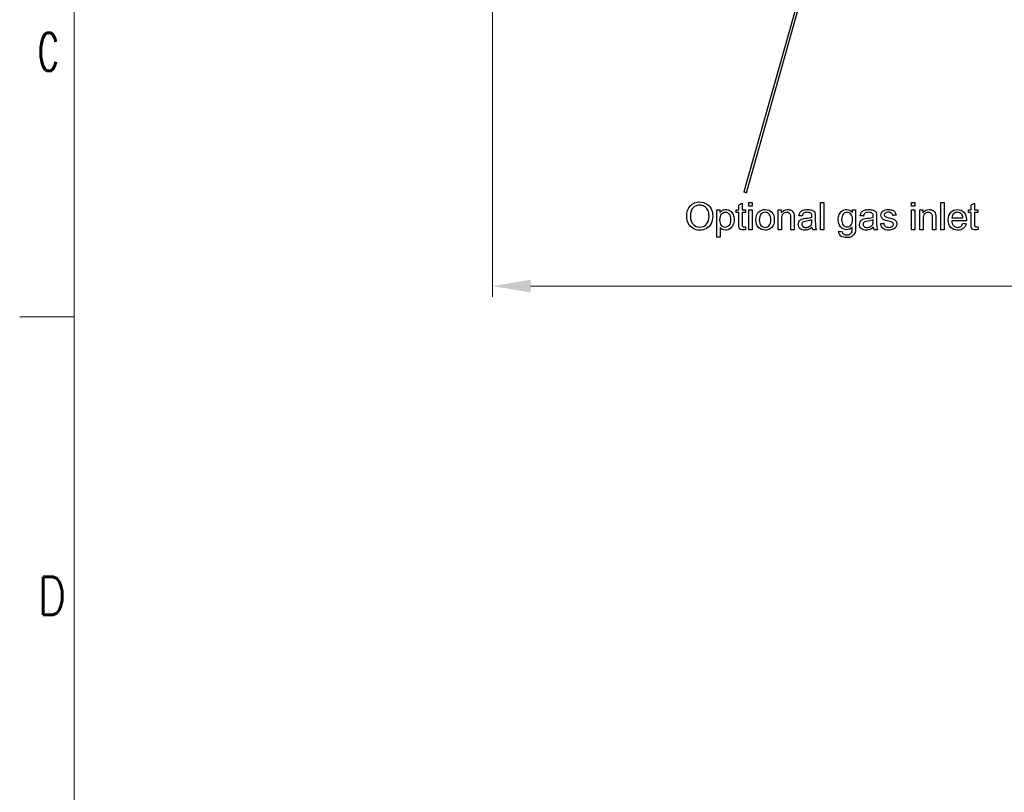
# Model space of a CAD drawing. Header units: inches. Extents: x 0 to 23760, y -13 to 16800.
# Tile 64 of 214: x 0 to 3619, y 8651 to 11492. Entities that reach past the tile are written whole.
import ezdxf

# ---------------------------------------------------------------- set-up
doc = ezdxf.new("R2010")
doc.units = ezdxf.units.IN
doc.layers.add('210', color=7, linetype='Continuous', true_color=0xffffff)
doc.layers.add('254', color=7, linetype='Continuous', true_color=0xffffff)
doc.styles.add('latin_extended', font='simplex.shx')
doc.dimstyles.get("Standard").update_dxf_attribs({"dimtxt": 0.18, "dimasz": 0.18, "dimexe": 0.18, "dimexo": 0.0625, "dimgap": 0.09, "dimtad": 0, "dimtih": 1, "dimtoh": 1, "dimdec": 4, "dimzin": 0, "dimdsep": 46, "dimtxsty": 'Standard', "dimcen": 0.09, "dimadec": 0, "dimazin": 0, "dimtfac": 1, "dimtdec": 4, "dimtofl": 0, "dimtmove": 0, "dimatfit": 3, "dimfxl": 1, "dimtolj": 1, "dimtzin": 0, "dimarcsym": 0})

# ---------------------------------------------------------------- blocks, each defined once
blk = doc.blocks.new('_U11')
at = {"layer": '254', "color": 3, "linetype": 'Continuous', "lineweight": 13, "transparency": 16777216}
for p, q in [((8503.9, 13953), (8503.9, 10472.5)), ((1737.9, 13598), (1737.9, 10472.5)), ((1877.9, 10512.5), (8363.9, 10512.5))]:
    blk.add_line(p, q, dxfattribs=at)
at = {"layer": '254', "color": 3, "transparency": 16777216}
for points in [[(1877.9, 10535.8), (1877.9, 10489.1), (1737.9, 10512.5)], [(8363.9, 10489.1), (8363.9, 10535.8), (8503.9, 10512.5)]]:
    blk.add_solid(points, dxfattribs=at)
at = {"layer": 'Defpoints', "color": 0, "transparency": 16777216}
for p in [(8503.9, 13993), (1737.9, 13638), (8503.9, 10512.5)]:
    blk.add_point(p, dxfattribs=at)
at = {"layer": '254', "color": 2, "lineweight": 13, "transparency": 16777216, "insert": (4877.5, 10722.5), "char_height": 140, "attachment_point": 1, "style": 'latin_extended'}
blk.add_mtext('\\A1;6766', dxfattribs=at)

msp = doc.modelspace()

# ---------------------------------------------------------------- linework, layer by layer
at = {"layer": '210', "color": 7, "linetype": 'Continuous', "lineweight": 18}
for p, q in [((200, 200), (200, 16600)), ((200, 10400), (0, 10400))]:
    msp.add_line(p, q, dxfattribs=at)
at = {"layer": '254', "color": 2, "linetype": 'Continuous', "lineweight": 25}
for p, q in [((2985.056, 12006.331), (2662.216, 10858.656)), ((2671.843, 10855.948), (2994.683, 12003.623))]:
    msp.add_line(p, q, dxfattribs=at)
msp.add_ellipse((2667.03, 10857.302), major_axis=(-4.813, 1.354), ratio=0.11369743, dxfattribs=at)
for points, knots in [([(2524.055, 10724.454), (2516.534, 10720.335), (2508.45, 10718.263), (2490.338, 10718.263), (2481.928, 10720.552), (2467.109, 10729.647), (2461.492, 10735.843), (2453.858, 10751.571), (2451.939, 10759.911), (2451.939, 10785.288), (2456.391, 10798.284), (2465.319, 10807.672)], [0, 0, 0, 0, 0.1587975, 0.1587975, 0.33067245, 0.33067245, 0.50297876, 0.50297876, 0.67483187, 0.67483187, 1, 1, 1, 1]), ([(2465.319, 10807.672), (2474.221, 10817.061), (2485.733, 10821.742), (2509.064, 10821.742), (2517.389, 10819.561), (2532.216, 10810.717), (2537.834, 10804.572), (2545.621, 10788.793), (2547.565, 10779.839), (2547.565, 10759.706), (2545.518, 10750.625), (2537.332, 10734.61), (2531.546, 10728.556), (2524.055, 10724.454)], [0, 0, 0, 0, 0.2330217, 0.2330217, 0.38569108, 0.38569108, 0.53859195, 0.53859195, 0.69109453, 0.69109453, 0.84554726, 0.84554726, 1, 1, 1, 1]), ([(2529.811, 10791.223), (2527.048, 10797.286), (2523.032, 10801.993), (2512.441, 10808.696), (2506.48, 10810.359), (2490.517, 10810.359), (2482.446, 10807.149), (2468.951, 10794.267), (2465.575, 10783.523), (2465.575, 10756.432), (2468.823, 10746.941), (2475.296, 10740.008)], [0, 0, 0, 0, 0.16653426, 0.16653426, 0.33306851, 0.33306851, 0.57088202, 0.57088202, 0.80914583, 0.80914583, 1, 1, 1, 1]), ([(2475.296, 10740.008), (2481.794, 10733.05), (2489.903, 10729.596), (2509.652, 10729.596), (2517.84, 10733.1), (2530.706, 10747.094), (2533.93, 10757.046), (2533.93, 10778.048), (2532.569, 10785.17), (2529.811, 10791.223)], [0, 0, 0, 0, 0.27269132, 0.27269132, 0.54965457, 0.54965457, 0.82556657, 0.82556657, 1, 1, 1, 1]), ([(2574.247, 10783.011), (2576.882, 10786.695), (2579.881, 10789.447), (2586.501, 10793.142), (2590.543, 10794.063), (2601.441, 10794.063), (2606.923, 10792.463), (2616.355, 10786.107), (2619.927, 10781.601), (2624.746, 10770.016), (2625.974, 10763.646), (2625.974, 10749.32), (2624.634, 10742.647), (2619.322, 10730.799), (2615.445, 10726.226), (2605.303, 10719.926), (2599.982, 10718.34), (2590.287, 10718.34), (2586.592, 10719.19), (2580.105, 10722.663), (2577.445, 10724.838), (2575.347, 10727.473)], [0, 0, 0, 0, 0.08308039, 0.08308039, 0.16567217, 0.16567217, 0.2732647, 0.2732647, 0.38045627, 0.38045627, 0.48724488, 0.48724488, 0.60194376, 0.60194376, 0.71705564, 0.71705564, 0.83190676, 0.83190676, 0.91581625, 0.91581625, 1, 1, 1, 1]), ([(2757.491, 10722.766), (2752.144, 10719.824), (2746.311, 10718.34), (2729.862, 10718.34), (2721.65, 10721.589), (2709.166, 10734.585), (2706.02, 10743.973), (2706.02, 10769.606), (2709.755, 10779.558), (2717.225, 10786.004)], [0, 0, 0, 0, 0.16767261, 0.16767261, 0.43649186, 0.43649186, 0.70531111, 0.70531111, 1, 1, 1, 1]), ([(2717.225, 10786.004), (2723.441, 10791.377), (2731.039, 10794.063), (2749.97, 10794.063), (2758.105, 10790.788), (2770.742, 10777.741), (2773.914, 10768.737), (2773.914, 10747.887), (2772.527, 10740.56), (2766.905, 10729.878), (2762.848, 10725.714), (2757.491, 10722.766)], [0, 0, 0, 0, 0.19849265, 0.19849265, 0.41967017, 0.41967017, 0.6408477, 0.6408477, 0.82024724, 0.82024724, 1, 1, 1, 1]), ([(2799.343, 10782.116), (2804.664, 10790.072), (2812.338, 10794.063), (2826.767, 10794.063), (2830.792, 10793.291), (2838.1, 10790.123), (2840.825, 10788.068), (2844.469, 10782.986), (2845.749, 10779.967), (2846.49, 10776.462)], [0, 0, 0, 0, 0.43390355, 0.43390355, 0.62270127, 0.62270127, 0.81197878, 0.81197878, 1, 1, 1, 1]), ([(2869.335, 10784.188), (2871.817, 10787.36), (2875.444, 10789.805), (2884.889, 10793.193), (2890.389, 10794.063), (2902.796, 10794.063), (2907.814, 10793.329), (2915.562, 10790.405), (2918.414, 10788.598), (2922.034, 10784.163), (2923.313, 10781.4), (2924.029, 10778.023)], [0, 0, 0, 0, 0.20172981, 0.20172981, 0.40214746, 0.40214746, 0.60174034, 0.60174034, 0.80018246, 0.80018246, 1, 1, 1, 1]), ([(3060.177, 10729.468), (3054.805, 10723.124), (3048.128, 10719.977), (3030.169, 10719.977), (3022.443, 10723.559), (3011.545, 10737.936), (3008.808, 10746.557), (3008.808, 10763.518), (3010.074, 10769.882), (3015.05, 10781.579), (3018.683, 10786.107), (3028.199, 10792.451), (3033.776, 10794.063), (3048.742, 10794.063), (3055.777, 10790.609), (3061.328, 10783.676)], [0, 0, 0, 0, 0.13950219, 0.13950219, 0.31287711, 0.31287711, 0.48625203, 0.48625203, 0.60536457, 0.60536457, 0.72384961, 0.72384961, 0.84233465, 0.84233465, 1, 1, 1, 1]), ([(3072.661, 10792.426), (3072.661, 10771.551), (3072.661, 10750.676), (3072.661, 10718.519), (3071.51, 10710.538), (3066.905, 10701.123), (3063.267, 10697.397), (3053.321, 10691.939), (3047.181, 10690.584), (3031.269, 10690.584), (3024.285, 10692.528), (3013.643, 10700.305), (3011.085, 10706.163), (3011.264, 10713.966)], [0, 0, 0, 0, 0.25517086, 0.25517086, 0.3930757, 0.3930757, 0.53098054, 0.53098054, 0.66973213, 0.66973213, 0.83486607, 0.83486607, 1, 1, 1, 1]), ([(3094.559, 10784.188), (3097.04, 10787.36), (3100.668, 10789.805), (3110.113, 10793.193), (3115.613, 10794.063), (3128.02, 10794.063), (3133.037, 10793.329), (3140.786, 10790.405), (3143.638, 10788.598), (3147.258, 10784.163), (3148.537, 10781.4), (3149.253, 10778.023)], [0, 0, 0, 0, 0.20172981, 0.20172981, 0.40214746, 0.40214746, 0.60174034, 0.60174034, 0.80018246, 0.80018246, 1, 1, 1, 1]), ([(3174.298, 10788.998), (3176.191, 10790.405), (3178.807, 10791.583), (3185.401, 10793.577), (3188.931, 10794.063), (3198.396, 10794.063), (3203.385, 10793.244), (3211.98, 10789.97), (3215.165, 10787.753), (3219.246, 10782.142), (3220.653, 10778.407), (3221.42, 10773.725)], [0, 0, 0, 0, 0.1533584, 0.1533584, 0.30704293, 0.30704293, 0.53756972, 0.53756972, 0.76809651, 0.76809651, 1, 1, 1, 1]), ([(3319.655, 10782.116), (3324.976, 10790.072), (3332.651, 10794.063), (3347.079, 10794.063), (3351.104, 10793.291), (3358.412, 10790.123), (3361.137, 10788.068), (3364.782, 10782.986), (3366.061, 10779.967), (3366.803, 10776.462)], [0, 0, 0, 0, 0.43390355, 0.43390355, 0.62270127, 0.62270127, 0.81197878, 0.81197878, 1, 1, 1, 1]), ([(3479.619, 10741.748), (3477.598, 10734.329), (3473.898, 10728.561), (3463.068, 10720.387), (3456.16, 10718.34), (3437.153, 10718.34), (3428.775, 10721.601), (3416.329, 10734.661), (3413.234, 10743.794), (3413.234, 10767.764), (3416.38, 10777.23), (3428.916, 10790.686), (3437.076, 10794.063), (3456.749, 10794.063), (3464.679, 10790.763), (3476.959, 10777.562), (3480.028, 10768.302), (3480.028, 10755.613), (3480.003, 10754.513), (3479.952, 10753.055)], [0, 0, 0, 0, 0.10292701, 0.10292701, 0.206164, 0.206164, 0.33607317, 0.33607317, 0.46571564, 0.46571564, 0.59957642, 0.59957642, 0.73343719, 0.73343719, 0.86284735, 0.86284735, 0.99225751, 0.99225751, 1, 1, 1, 1]), ([(2579.849, 10735.122), (2583.635, 10730.671), (2588.189, 10728.445), (2599.01, 10728.445), (2603.704, 10730.737), (2611.469, 10739.982), (2613.413, 10747.12), (2613.413, 10766.05), (2611.492, 10772.935), (2603.922, 10782.142), (2599.368, 10784.444), (2588.88, 10784.444), (2584.265, 10781.976), (2576.191, 10772.216), (2574.196, 10765.104), (2574.196, 10746.455), (2576.063, 10739.573), (2579.849, 10735.122)], [0, 0, 0, 0, 0.12723175, 0.12723175, 0.25628109, 0.25628109, 0.38574943, 0.38574943, 0.50906887, 0.50906887, 0.63245878, 0.63245878, 0.75465072, 0.75465072, 0.87715708, 0.87715708, 1, 1, 1, 1]), ([(2669.335, 10720.105), (2665.882, 10719.389), (2662.786, 10719.031), (2655.598, 10719.031), (2652.144, 10719.722), (2647.232, 10722.536), (2645.528, 10724.407), (2643.523, 10728.982), (2643.011, 10733.817), (2643.011, 10755.076), (2643.011, 10768.967), (2643.011, 10782.858)], [0, 0, 0, 0, 0.11085216, 0.11085216, 0.2938628, 0.2938628, 0.47687344, 0.47687344, 0.65817362, 0.65817362, 1, 1, 1, 1]), ([(2655.214, 10782.858), (2655.214, 10768.745), (2655.214, 10754.632), (2655.214, 10737.015), (2655.444, 10734.764), (2655.879, 10733.766)], [0, 0, 0, 0, 0.80106486, 0.80106486, 1, 1, 1, 1]), ([(2755.188, 10776.974), (2751.095, 10781.579), (2746.056, 10783.881), (2733.853, 10783.881), (2728.775, 10781.593), (2720.678, 10772.42), (2718.657, 10765.462), (2718.657, 10746.915), (2720.678, 10739.982), (2724.72, 10735.352)], [0, 0, 0, 0, 0.24786736, 0.24786736, 0.49887228, 0.49887228, 0.74909053, 0.74909053, 1, 1, 1, 1]), ([(2724.72, 10735.352), (2728.762, 10730.747), (2733.853, 10728.445), (2746.081, 10728.445), (2751.159, 10730.758), (2759.256, 10740.034), (2761.277, 10747.094), (2761.277, 10765.564), (2759.283, 10772.368), (2755.188, 10776.974)], [0, 0, 0, 0, 0.2557329, 0.2557329, 0.5093347, 0.5093347, 0.76214286, 0.76214286, 1, 1, 1, 1]), ([(2833.444, 10775.26), (2832.497, 10777.741), (2830.816, 10779.723), (2825.922, 10782.679), (2823.083, 10783.421), (2814.59, 10783.421), (2810.073, 10781.745), (2802.464, 10775.107), (2800.571, 10768.813), (2800.571, 10746.361), (2800.571, 10733.169), (2800.571, 10719.977)], [0, 0, 0, 0, 0.13293898, 0.13293898, 0.26689879, 0.26689879, 0.48039724, 0.48039724, 0.69471118, 0.69471118, 1, 1, 1, 1]), ([(2834.876, 10719.977), (2834.876, 10734.67), (2834.876, 10749.363), (2834.876, 10769.044), (2834.416, 10772.779), (2833.444, 10775.26)], [0, 0, 0, 0, 0.7465338, 0.7465338, 1, 1, 1, 1]), ([(2846.49, 10776.462), (2846.925, 10774.186), (2847.156, 10770.195), (2847.156, 10749.669), (2847.156, 10734.823), (2847.156, 10719.977)], [0, 0, 0, 0, 0.27669298, 0.27669298, 1, 1, 1, 1]), ([(2900.136, 10720.719), (2895.915, 10719.133), (2891.412, 10718.34), (2878.621, 10718.34), (2872.507, 10720.284), (2863.963, 10728.061), (2861.814, 10733.024), (2861.814, 10742.617), (2862.643, 10745.86), (2865.856, 10751.725), (2867.991, 10754.061), (2873.198, 10757.634), (2876.14, 10758.964), (2879.414, 10759.885)], [0, 0, 0, 0, 0.13922287, 0.13922287, 0.36831446, 0.36831446, 0.59740605, 0.59740605, 0.73080116, 0.73080116, 0.86509356, 0.86509356, 1, 1, 1, 1]), ([(2912.236, 10765.948), (2912.287, 10767.637), (2912.313, 10768.711), (2912.313, 10774.16), (2911.149, 10777.704), (2905.687, 10782.5), (2901.031, 10783.881), (2889.059, 10783.881), (2884.812, 10782.883), (2879.287, 10778.841), (2877.266, 10775.26), (2875.935, 10770.118)], [0, 0, 0, 0, 0.01739916, 0.01739916, 0.21800118, 0.21800118, 0.49068665, 0.49068665, 0.74534333, 0.74534333, 1, 1, 1, 1]), ([(2879.414, 10759.885), (2881.845, 10760.525), (2885.476, 10761.149), (2900.238, 10762.904), (2907.555, 10764.311), (2912.236, 10765.948)], [0, 0, 0, 0, 0.32934662, 0.32934662, 1, 1, 1, 1]), ([(2910.266, 10739.548), (2911.571, 10742.336), (2912.236, 10746.429), (2912.236, 10753.328), (2912.236, 10754.829), (2912.236, 10756.329)], [0, 0, 0, 0, 0.78244747, 0.78244747, 1, 1, 1, 1]), ([(2924.029, 10778.023), (2924.439, 10775.925), (2924.643, 10772.165), (2924.643, 10761.258), (2924.643, 10755.801), (2924.643, 10738.908), (2924.924, 10731.698), (2925.948, 10725.657), (2926.997, 10722.74), (2928.532, 10719.977)], [0, 0, 0, 0, 0.16140093, 0.16140093, 0.32305445, 0.32305445, 0.66176908, 0.66176908, 1, 1, 1, 1]), ([(3055.291, 10777.127), (3051.351, 10781.63), (3046.618, 10783.881), (3035.618, 10783.881), (3030.986, 10781.683), (3023.339, 10772.804), (3021.42, 10766.23), (3021.42, 10747.99), (3023.313, 10741.057), (3027.099, 10736.682)], [0, 0, 0, 0, 0.24867368, 0.24867368, 0.49276352, 0.49276352, 0.73535488, 0.73535488, 1, 1, 1, 1]), ([(3027.099, 10736.682), (3030.86, 10732.333), (3035.592, 10730.133), (3046.925, 10730.133), (3051.658, 10732.308), (3059.281, 10741.006), (3061.2, 10747.811), (3061.2, 10765.948), (3059.23, 10772.625), (3055.291, 10777.127)], [0, 0, 0, 0, 0.25381577, 0.25381577, 0.50648823, 0.50648823, 0.75916069, 0.75916069, 1, 1, 1, 1]), ([(3125.36, 10720.719), (3121.139, 10719.133), (3116.636, 10718.34), (3103.845, 10718.34), (3097.731, 10720.284), (3089.187, 10728.061), (3087.038, 10733.024), (3087.038, 10742.617), (3087.867, 10745.86), (3091.08, 10751.725), (3093.215, 10754.061), (3098.422, 10757.634), (3101.364, 10758.964), (3104.638, 10759.885)], [0, 0, 0, 0, 0.13922287, 0.13922287, 0.36831446, 0.36831446, 0.59740605, 0.59740605, 0.73080116, 0.73080116, 0.86509356, 0.86509356, 1, 1, 1, 1]), ([(3137.46, 10765.948), (3137.511, 10767.637), (3137.537, 10768.711), (3137.537, 10774.16), (3136.372, 10777.704), (3130.911, 10782.5), (3126.255, 10783.881), (3114.283, 10783.881), (3110.036, 10782.883), (3104.51, 10778.841), (3102.489, 10775.26), (3101.159, 10770.118)], [0, 0, 0, 0, 0.01739916, 0.01739916, 0.21800118, 0.21800118, 0.49068665, 0.49068665, 0.74534333, 0.74534333, 1, 1, 1, 1]), ([(3104.638, 10759.885), (3107.069, 10760.525), (3110.7, 10761.149), (3125.462, 10762.904), (3132.778, 10764.311), (3137.46, 10765.948)], [0, 0, 0, 0, 0.32934662, 0.32934662, 1, 1, 1, 1]), ([(3135.49, 10739.548), (3136.795, 10742.336), (3137.46, 10746.429), (3137.46, 10753.328), (3137.46, 10754.829), (3137.46, 10756.329)], [0, 0, 0, 0, 0.78244747, 0.78244747, 1, 1, 1, 1]), ([(3149.253, 10778.023), (3149.663, 10775.925), (3149.867, 10772.165), (3149.867, 10761.258), (3149.867, 10755.801), (3149.867, 10738.908), (3150.148, 10731.698), (3151.172, 10725.657), (3152.221, 10722.74), (3153.756, 10719.977)], [0, 0, 0, 0, 0.16140093, 0.16140093, 0.32305445, 0.32305445, 0.66176908, 0.66176908, 1, 1, 1, 1]), ([(3221.215, 10751.75), (3223.185, 10748.936), (3224.157, 10745.431), (3224.157, 10737.168), (3222.943, 10733.313), (3218.197, 10726.066), (3214.743, 10723.277), (3205.738, 10719.338), (3200.647, 10718.34), (3185.554, 10718.34), (3178.366, 10720.284), (3168.491, 10728.112), (3165.344, 10733.92), (3163.988, 10741.594)], [0, 0, 0, 0, 0.1384103, 0.1384103, 0.27427317, 0.27427317, 0.41080822, 0.41080822, 0.54734327, 0.54734327, 0.77367163, 0.77367163, 1, 1, 1, 1]), ([(3176.14, 10743.513), (3176.805, 10738.652), (3178.726, 10734.92), (3184.94, 10729.724), (3189.289, 10728.445), (3200.52, 10728.445), (3204.726, 10729.558), (3210.164, 10734.175), (3211.545, 10736.861), (3211.545, 10742.745), (3210.326, 10744.933), (3206.224, 10747.606), (3202.055, 10748.988), (3186.373, 10752.953), (3180.121, 10754.901), (3173.172, 10758.222), (3170.53, 10760.52), (3166.93, 10766.383), (3166.035, 10769.632), (3166.035, 10776.411), (3166.777, 10779.404), (3168.261, 10782.142)], [0, 0, 0, 0, 0.11222426, 0.11222426, 0.22545145, 0.22545145, 0.33919566, 0.33919566, 0.45231851, 0.45231851, 0.55422256, 0.55422256, 0.62550831, 0.62550831, 0.72164773, 0.72164773, 0.81806124, 0.81806124, 0.91349327, 0.91349327, 1, 1, 1, 1]), ([(3209.422, 10772.088), (3208.885, 10775.823), (3207.296, 10778.736), (3202.054, 10782.909), (3198.371, 10783.958), (3187.959, 10783.958), (3183.933, 10783.049), (3179.107, 10779.302), (3177.905, 10777.127), (3177.905, 10773.034), (3178.417, 10771.602), (3179.414, 10770.323)], [0, 0, 0, 0, 0.19498444, 0.19498444, 0.39207231, 0.39207231, 0.62394039, 0.62394039, 0.8542769, 0.8542769, 1, 1, 1, 1]), ([(3184.122, 10767.048), (3185.349, 10766.588), (3188.951, 10765.517), (3203.641, 10761.574), (3209.694, 10759.659), (3216.559, 10756.739), (3219.271, 10754.59), (3221.215, 10751.75)], [0, 0, 0, 0, 0.25783975, 0.25783975, 0.62942163, 0.62942163, 1, 1, 1, 1]), ([(3353.756, 10775.26), (3352.809, 10777.741), (3351.128, 10779.723), (3346.235, 10782.679), (3343.395, 10783.421), (3334.902, 10783.421), (3330.385, 10781.745), (3322.776, 10775.107), (3320.883, 10768.813), (3320.883, 10746.361), (3320.883, 10733.169), (3320.883, 10719.977)], [0, 0, 0, 0, 0.13293898, 0.13293898, 0.26689879, 0.26689879, 0.48039724, 0.48039724, 0.69471118, 0.69471118, 1, 1, 1, 1]), ([(3355.188, 10719.977), (3355.188, 10734.67), (3355.188, 10749.363), (3355.188, 10769.044), (3354.728, 10772.779), (3353.756, 10775.26)], [0, 0, 0, 0, 0.7465338, 0.7465338, 1, 1, 1, 1]), ([(3366.803, 10776.462), (3367.237, 10774.186), (3367.468, 10770.195), (3367.468, 10749.669), (3367.468, 10734.823), (3367.468, 10719.977)], [0, 0, 0, 0, 0.27669298, 0.27669298, 1, 1, 1, 1]), ([(3425.922, 10753.055), (3426.383, 10745.099), (3428.647, 10739.023), (3436.718, 10730.543), (3441.783, 10728.445), (3452.323, 10728.445), (3456.16, 10729.622), (3459.358, 10731.975)], [0, 0, 0, 0, 0.36346586, 0.36346586, 0.7280825, 0.7280825, 1, 1, 1, 1]), ([(3467.058, 10763.16), (3466.521, 10769.248), (3464.952, 10773.82), (3458.514, 10781.604), (3453.423, 10783.958), (3441.579, 10783.958), (3436.808, 10782.078), (3429.146, 10774.518), (3427.023, 10769.478), (3426.613, 10763.16)], [0, 0, 0, 0, 0.18643702, 0.18643702, 0.47557822, 0.47557822, 0.73735216, 0.73735216, 1, 1, 1, 1]), ([(3523.595, 10720.105), (3520.141, 10719.389), (3517.046, 10719.031), (3509.857, 10719.031), (3506.403, 10719.722), (3501.492, 10722.536), (3499.787, 10724.407), (3497.782, 10728.982), (3497.271, 10733.817), (3497.271, 10755.076), (3497.271, 10768.967), (3497.271, 10782.858)], [0, 0, 0, 0, 0.11085216, 0.11085216, 0.2938628, 0.2938628, 0.47687344, 0.47687344, 0.65817362, 0.65817362, 1, 1, 1, 1]), ([(3509.473, 10782.858), (3509.473, 10768.745), (3509.473, 10754.632), (3509.473, 10737.015), (3509.704, 10734.764), (3510.138, 10733.766)], [0, 0, 0, 0, 0.80106486, 0.80106486, 1, 1, 1, 1]), ([(2657.977, 10731.361), (2658.974, 10730.773), (2660.356, 10730.492), (2663.554, 10730.492), (2665.344, 10730.645), (2667.57, 10730.952)], [0, 0, 0, 0, 0.568, 0.568, 1, 1, 1, 1]), ([(2881.461, 10749.243), (2879.389, 10748.322), (2877.74, 10746.999), (2875.5, 10743.487), (2874.912, 10741.543), (2874.912, 10736.145), (2876.178, 10733.422), (2881.128, 10729.033), (2884.735, 10727.959), (2894.252, 10727.959), (2898.447, 10728.982), (2905.815, 10733.126), (2908.527, 10735.966), (2910.266, 10739.548)], [0, 0, 0, 0, 0.12145343, 0.12145343, 0.24416853, 0.24416853, 0.43341591, 0.43341591, 0.62363355, 0.62363355, 0.81181677, 0.81181677, 1, 1, 1, 1]), ([(3023.211, 10712.2), (3023.697, 10708.517), (3025.085, 10705.84), (3030.399, 10701.865), (3034.569, 10700.74), (3045.544, 10700.74), (3049.918, 10701.865), (3056.109, 10706.419), (3058.225, 10709.612), (3059.921, 10716.191), (3060.228, 10721.461), (3060.177, 10729.468)], [0, 0, 0, 0, 0.16329456, 0.16329456, 0.38229489, 0.38229489, 0.61936807, 0.61936807, 0.85644125, 0.85644125, 1, 1, 1, 1]), ([(3106.685, 10749.243), (3104.613, 10748.322), (3102.964, 10746.999), (3100.724, 10743.487), (3100.136, 10741.543), (3100.136, 10736.145), (3101.402, 10733.422), (3106.352, 10729.033), (3109.959, 10727.959), (3119.476, 10727.959), (3123.671, 10728.982), (3131.039, 10733.126), (3133.751, 10735.966), (3135.49, 10739.548)], [0, 0, 0, 0, 0.12145343, 0.12145343, 0.24416853, 0.24416853, 0.43341591, 0.43341591, 0.62363355, 0.62363355, 0.81181677, 0.81181677, 1, 1, 1, 1]), ([(3512.236, 10731.361), (3513.234, 10730.773), (3514.615, 10730.492), (3517.813, 10730.492), (3519.604, 10730.645), (3521.829, 10730.952)], [0, 0, 0, 0, 0.568, 0.568, 1, 1, 1, 1])]:
    msp.add_open_spline(points, degree=3, knots=knots, dxfattribs=at)
for points in [[(2563.068, 10692.221), (2563.068, 10725.622), (2563.068, 10759.024), (2563.068, 10792.426)], [(2563.068, 10792.426), (2566.794, 10792.426), (2570.52, 10792.426), (2574.247, 10792.426)], [(2574.247, 10792.426), (2574.247, 10789.287), (2574.247, 10786.149), (2574.247, 10783.011)], [(2634.006, 10782.858), (2634.006, 10786.047), (2634.006, 10789.236), (2634.006, 10792.426)], [(2634.006, 10792.426), (2637.008, 10792.426), (2640.01, 10792.426), (2643.011, 10792.426)], [(2643.011, 10810.359), (2647.079, 10812.814), (2651.146, 10815.27), (2655.214, 10817.726)], [(2643.011, 10792.426), (2643.011, 10798.403), (2643.011, 10804.381), (2643.011, 10810.359)], [(2655.214, 10817.726), (2655.214, 10809.293), (2655.214, 10800.859), (2655.214, 10792.426)], [(2655.214, 10792.426), (2659.333, 10792.426), (2663.451, 10792.426), (2667.57, 10792.426)], [(2667.57, 10792.426), (2667.57, 10789.236), (2667.57, 10786.047), (2667.57, 10782.858)], [(2679.645, 10805.856), (2679.645, 10810.563), (2679.645, 10815.27), (2679.645, 10819.977)], [(2679.645, 10819.977), (2683.738, 10819.977), (2687.831, 10819.977), (2691.924, 10819.977)], [(2691.924, 10805.856), (2687.831, 10805.856), (2683.738, 10805.856), (2679.645, 10805.856)], [(2679.645, 10792.426), (2683.738, 10792.426), (2687.831, 10792.426), (2691.924, 10792.426)], [(2679.645, 10719.977), (2679.645, 10744.127), (2679.645, 10768.276), (2679.645, 10792.426)], [(2691.924, 10819.977), (2691.924, 10815.27), (2691.924, 10810.563), (2691.924, 10805.856)], [(2691.924, 10792.426), (2691.924, 10768.276), (2691.924, 10744.127), (2691.924, 10719.977)], [(2788.291, 10792.426), (2791.975, 10792.426), (2795.659, 10792.426), (2799.343, 10792.426)], [(2788.291, 10719.977), (2788.291, 10744.127), (2788.291, 10768.276), (2788.291, 10792.426)], [(2799.343, 10792.426), (2799.343, 10788.989), (2799.343, 10785.552), (2799.343, 10782.116)], [(2943.395, 10719.977), (2943.395, 10753.311), (2943.395, 10786.644), (2943.395, 10819.977)], [(2943.395, 10819.977), (2947.488, 10819.977), (2951.581, 10819.977), (2955.674, 10819.977)], [(2955.674, 10819.977), (2955.674, 10786.644), (2955.674, 10753.311), (2955.674, 10719.977)], [(3061.328, 10792.426), (3065.106, 10792.426), (3068.883, 10792.426), (3072.661, 10792.426)], [(3061.328, 10783.676), (3061.328, 10786.593), (3061.328, 10789.509), (3061.328, 10792.426)], [(3168.261, 10782.142), (3169.719, 10784.904), (3171.74, 10787.181), (3174.298, 10788.998)], [(3277.649, 10805.856), (3277.649, 10810.563), (3277.649, 10815.27), (3277.649, 10819.977)], [(3277.649, 10819.977), (3281.742, 10819.977), (3285.836, 10819.977), (3289.929, 10819.977)], [(3289.929, 10805.856), (3285.836, 10805.856), (3281.742, 10805.856), (3277.649, 10805.856)], [(3277.649, 10792.426), (3281.742, 10792.426), (3285.836, 10792.426), (3289.929, 10792.426)], [(3277.649, 10719.977), (3277.649, 10744.127), (3277.649, 10768.276), (3277.649, 10792.426)], [(3289.929, 10819.977), (3289.929, 10815.27), (3289.929, 10810.563), (3289.929, 10805.856)], [(3289.929, 10792.426), (3289.929, 10768.276), (3289.929, 10744.127), (3289.929, 10719.977)], [(3308.603, 10719.977), (3308.603, 10744.127), (3308.603, 10768.276), (3308.603, 10792.426)], [(3308.603, 10792.426), (3312.287, 10792.426), (3315.971, 10792.426), (3319.655, 10792.426)], [(3319.655, 10792.426), (3319.655, 10788.989), (3319.655, 10785.552), (3319.655, 10782.116)], [(3386.015, 10719.977), (3386.015, 10753.311), (3386.015, 10786.644), (3386.015, 10819.977)], [(3386.015, 10819.977), (3390.108, 10819.977), (3394.201, 10819.977), (3398.294, 10819.977)], [(3398.294, 10819.977), (3398.294, 10786.644), (3398.294, 10753.311), (3398.294, 10719.977)], [(3488.266, 10782.858), (3488.266, 10786.047), (3488.266, 10789.236), (3488.266, 10792.426)], [(3488.266, 10792.426), (3491.267, 10792.426), (3494.269, 10792.426), (3497.271, 10792.426)], [(3497.271, 10810.359), (3501.338, 10812.814), (3505.406, 10815.27), (3509.473, 10817.726)], [(3497.271, 10792.426), (3497.271, 10798.403), (3497.271, 10804.381), (3497.271, 10810.359)], [(3509.473, 10817.726), (3509.473, 10809.293), (3509.473, 10800.859), (3509.473, 10792.426)], [(3509.473, 10792.426), (3513.592, 10792.426), (3517.711, 10792.426), (3521.829, 10792.426)], [(3521.829, 10792.426), (3521.829, 10789.236), (3521.829, 10786.047), (3521.829, 10782.858)], [(2643.011, 10782.858), (2640.01, 10782.858), (2637.008, 10782.858), (2634.006, 10782.858)], [(2667.57, 10782.858), (2663.451, 10782.858), (2659.333, 10782.858), (2655.214, 10782.858)], [(2863.937, 10771.755), (2865.037, 10776.897), (2866.828, 10781.042), (2869.335, 10784.188)], [(2875.935, 10770.118), (2871.936, 10770.664), (2867.937, 10771.21), (2863.937, 10771.755)], [(2892.18, 10751.699), (2887.14, 10750.957), (2883.559, 10750.138), (2881.461, 10749.243)], [(2912.236, 10756.329), (2907.785, 10754.513), (2901.082, 10752.978), (2892.18, 10751.699)], [(3089.161, 10771.755), (3090.261, 10776.897), (3092.052, 10781.042), (3094.559, 10784.188)], [(3101.159, 10770.118), (3097.16, 10770.664), (3093.16, 10771.21), (3089.161, 10771.755)], [(3117.404, 10751.699), (3112.364, 10750.957), (3108.783, 10750.138), (3106.685, 10749.243)], [(3137.46, 10756.329), (3133.009, 10754.513), (3126.306, 10752.978), (3117.404, 10751.699)], [(3179.414, 10770.323), (3180.412, 10768.992), (3181.973, 10767.918), (3184.122, 10767.048)], [(3221.42, 10773.725), (3217.421, 10773.179), (3213.421, 10772.634), (3209.422, 10772.088)], [(3479.952, 10753.055), (3461.942, 10753.055), (3443.932, 10753.055), (3425.922, 10753.055)], [(3426.613, 10763.16), (3440.095, 10763.16), (3453.577, 10763.16), (3467.058, 10763.16)], [(3497.271, 10782.858), (3494.269, 10782.858), (3491.267, 10782.858), (3488.266, 10782.858)], [(3521.829, 10782.858), (3517.711, 10782.858), (3513.592, 10782.858), (3509.473, 10782.858)], [(2575.347, 10727.473), (2575.347, 10715.722), (2575.347, 10703.972), (2575.347, 10692.221)], [(2655.879, 10733.766), (2656.314, 10732.743), (2657.005, 10731.95), (2657.977, 10731.361)], [(2667.57, 10730.952), (2668.158, 10727.336), (2668.747, 10723.721), (2669.335, 10720.105)], [(2691.924, 10719.977), (2687.831, 10719.977), (2683.738, 10719.977), (2679.645, 10719.977)], [(2800.571, 10719.977), (2796.478, 10719.977), (2792.385, 10719.977), (2788.291, 10719.977)], [(2847.156, 10719.977), (2843.062, 10719.977), (2838.969, 10719.977), (2834.876, 10719.977)], [(2913.259, 10728.905), (2908.706, 10725.043), (2904.331, 10722.305), (2900.136, 10720.719)], [(2915.715, 10719.977), (2914.436, 10722.51), (2913.618, 10725.503), (2913.259, 10728.905)], [(2928.532, 10719.977), (2924.26, 10719.977), (2919.987, 10719.977), (2915.715, 10719.977)], [(2955.674, 10719.977), (2951.581, 10719.977), (2947.488, 10719.977), (2943.395, 10719.977)], [(3011.264, 10713.966), (3015.246, 10713.377), (3019.229, 10712.789), (3023.211, 10712.2)], [(3138.483, 10728.905), (3133.93, 10725.043), (3129.555, 10722.305), (3125.36, 10720.719)], [(3140.939, 10719.977), (3139.66, 10722.51), (3138.841, 10725.503), (3138.483, 10728.905)], [(3153.756, 10719.977), (3149.484, 10719.977), (3145.211, 10719.977), (3140.939, 10719.977)], [(3163.988, 10741.594), (3168.039, 10742.234), (3172.089, 10742.873), (3176.14, 10743.513)], [(3289.929, 10719.977), (3285.836, 10719.977), (3281.742, 10719.977), (3277.649, 10719.977)], [(3320.883, 10719.977), (3316.79, 10719.977), (3312.697, 10719.977), (3308.603, 10719.977)], [(3367.468, 10719.977), (3363.375, 10719.977), (3359.281, 10719.977), (3355.188, 10719.977)], [(3398.294, 10719.977), (3394.201, 10719.977), (3390.108, 10719.977), (3386.015, 10719.977)], [(3459.358, 10731.975), (3462.53, 10734.354), (3465.063, 10738.115), (3466.93, 10743.308)], [(3466.93, 10743.308), (3471.16, 10742.788), (3475.39, 10742.268), (3479.619, 10741.748)], [(3510.138, 10733.766), (3510.573, 10732.743), (3511.264, 10731.95), (3512.236, 10731.361)], [(3521.829, 10730.952), (3522.418, 10727.336), (3523.006, 10723.721), (3523.595, 10720.105)], [(2575.347, 10692.221), (2571.254, 10692.221), (2567.161, 10692.221), (2563.068, 10692.221)]]:
    msp.add_open_spline(points, degree=3, dxfattribs=at)

# ---------------------------------------------------------------- texts
at = {"layer": '210', "color": 211, "linetype": 'Continuous', "lineweight": 18, "char_height": 140, "attachment_point": 7, "line_spacing_factor": 0.963855, "style": 'latin_extended'}
for s, insert in [('\\W0.6125;C', (67.11, 11303.644)), ('\\W0.8203;D', (67.11, 9303.644))]:
    msp.add_mtext(s, dxfattribs=dict(at, insert=insert))

# ---------------------------------------------------------------- dimensions: what is measured, and where the dimension line sits
at = {"layer": '254', "color": 2, "linetype": 'Continuous', "lineweight": 13}
dim = msp.add_linear_dim(base=(8503.869, 10512.459), p1=(1737.889, 13637.977), p2=(8503.869, 13992.97), dimstyle='Standard', override={"dimscale": 40, "dimtxt": 3.5, "dimasz": 3.5, "dimexe": 1, "dimexo": 1, "dimgap": 1.75, "dimtad": 1, "dimtih": 1, "dimtoh": 0, "dimdec": 0, "dimlfac": 1, "dimzin": 8, "dimdsep": 46, "dimlunit": 2, "dimtxsty": 'latin_extended', "dimsah": 1, "dimse1": 0, "dimse2": 0, "dimsd1": 0, "dimsd2": 0, "dimclrd": 3, "dimclre": 3, "dimclrt": 2, "dimtol": 0, "dimtm": -0.1, "dimtfac": 0.714286, "dimtdec": 3, "dimtofl": 1, "dimtmove": 0, "dimtzin": 8, "dimlwd": 13, "dimlwe": 13}, dxfattribs=at)
dim.commit()
dim.dimension.update_dxf_attribs({"geometry": '_U11', "text_midpoint": (5120.879, 10512.459), "dimtype": 160})

doc.saveas('drawing.dxf')
